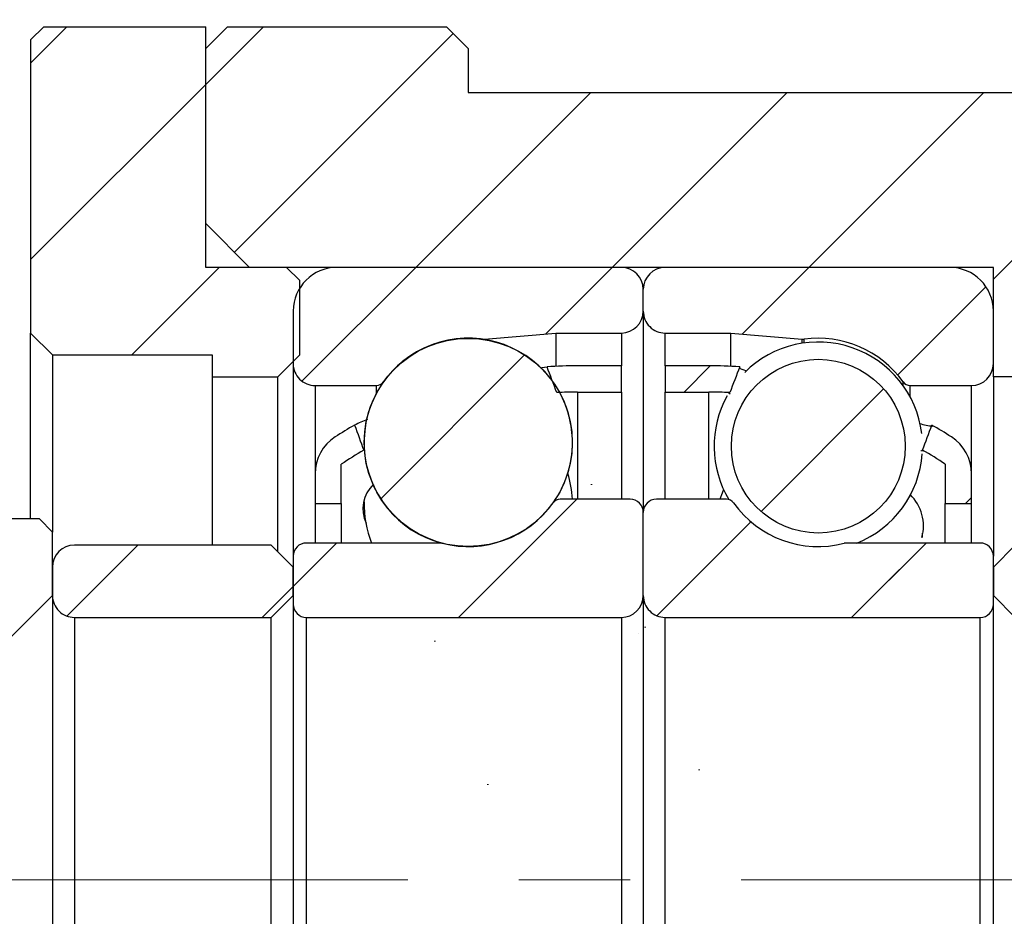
# Model space of a CAD drawing. Header units: millimetres. Extents: x 5 to 293, y 63 to 193.
# Tile 3 of 5: x 109 to 131, y 103 to 124. Entities that reach past the tile are written whole.
import ezdxf

# ---------------------------------------------------------------- set-up
doc = ezdxf.new("R2010")
doc.units = ezdxf.units.MM
doc.linetypes.add('CENTERX2', pattern=[20.319999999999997, 12.7, -2.54, 2.54, -2.54])
doc.layers.add('FORMAT', color=7, linetype='Continuous')
doc.styles.add('SLDTEXTSTYLE0', font='TXT', dxfattribs={"width": 0.75})
doc.dimstyles.new('SLDDIMSTYLE1', dxfattribs={"dimtxt": 3.5, "dimasz": 2.5, "dimexe": 0, "dimexo": 0.0625, "dimgap": 0.875, "dimtad": 1, "dimrnd": 1e-09, "dimzin": 12, "dimdsep": 46, "dimtxsty": 'SLDTEXTSTYLE0', "dimsah": 1, "dimcen": 0.09, "dimadec": 0, "dimazin": 3, "dimtfac": 1, "dimtofl": 0, "dimtmove": 0, "dimatfit": 3, "dimfxl": 0, "dimfrac": 2, "dimtolj": 1, "dimtzin": 12, "dimarcsym": 0})
doc.dimstyles.new('SLDDIMSTYLE4', dxfattribs={"dimtxt": 3.5, "dimasz": 2.5, "dimexe": 0, "dimexo": 0.0625, "dimgap": 0.875, "dimtad": 1, "dimdec": 1, "dimrnd": 1e-09, "dimzin": 12, "dimdsep": 46, "dimtxsty": 'SLDTEXTSTYLE0', "dimsah": 1, "dimcen": 0.09, "dimadec": 0, "dimazin": 3, "dimtfac": 1, "dimtdec": 1, "dimtmove": 0, "dimatfit": 0, "dimfxl": 0, "dimfrac": 2, "dimtolj": 1, "dimtzin": 12, "dimarcsym": 0})
pattern_1 = [(45, (0, 0), (-2.245064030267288, 2.245064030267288), [])]

# ---------------------------------------------------------------- blocks, each defined once
blk = doc.blocks.new('_D_6')
at = {"layer": 'FORMAT', "color": 7}
for p, q in [((101.4607831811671, 115.9611423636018), (101.4607831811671, 136.2539279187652)), ((109.0607831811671, 124.0611423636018), (109.0607831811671, 136.2539279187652)), ((101.4607831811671, 135.2539279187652), (95.96078318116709, 135.2539279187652)), ((101.4607831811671, 135.2539279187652), (109.0607831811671, 135.2539279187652)), ((109.0607831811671, 135.2539279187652), (114.5607831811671, 135.2539279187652))]:
    blk.add_line(p, q, dxfattribs=at)
for centre, start, end in [((106.9131378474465, 138.0320529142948), 153.434948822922, 206.5650511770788), ((102.265915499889, 138.0320529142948), 333.4349488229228, 26.56505117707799)]:
    blk.add_arc(centre, 6.2120763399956, start, end, dxfattribs=at)
for points in [[(101.4607831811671, 135.2539279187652), (98.96078318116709, 135.5039279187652), (98.96078318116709, 135.0039279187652)], [(109.0607831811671, 135.2539279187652), (111.5607831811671, 135.0039279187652), (111.5607831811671, 135.5039279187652)]]:
    blk.add_solid(points, dxfattribs=at)
at = {"layer": 'FORMAT', "color": 7, "insert": (101.3568878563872, 139.765664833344), "char_height": 3.5, "attachment_point": 1, "style": 'SLDTEXTSTYLE0'}
blk.add_mtext('7.6', dxfattribs=at)
blk = doc.blocks.new('_D_7')
at = {"layer": 'FORMAT', "color": 7}
for p, q in [((109.0607831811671, 124.0611423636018), (109.0607831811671, 136.2539279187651)), ((136.0607831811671, 121.8611423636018), (136.0607831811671, 136.2539279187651)), ((109.0607831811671, 135.2539279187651), (136.0607831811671, 135.2539279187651))]:
    blk.add_line(p, q, dxfattribs=at)
for points in [[(109.0607831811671, 135.2539279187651), (111.5607831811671, 135.0039279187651), (111.5607831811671, 135.5039279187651)], [(136.0607831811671, 135.2539279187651), (133.5607831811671, 135.5039279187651), (133.5607831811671, 135.0039279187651)]]:
    blk.add_solid(points, dxfattribs=at)
at = {"layer": 'FORMAT', "color": 7, "insert": (119.1370657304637, 139.765664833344), "char_height": 3.5, "attachment_point": 1, "style": 'SLDTEXTSTYLE0'}
blk.add_mtext('27', dxfattribs=at)
blk = doc.blocks.new('_D_8')
at = {"layer": 'FORMAT', "color": 7}
for p, q in [((109.0607831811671, 124.0611423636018), (109.0607831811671, 129.2041447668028)), ((119.0607831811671, 123.8611423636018), (119.0607831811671, 129.2041447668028)), ((109.0607831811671, 128.2041447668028), (119.0607831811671, 128.2041447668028))]:
    blk.add_line(p, q, dxfattribs=at)
for points in [[(109.0607831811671, 128.2041447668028), (111.5607831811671, 127.9541447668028), (111.5607831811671, 128.4541447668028)], [(119.0607831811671, 128.2041447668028), (116.5607831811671, 128.4541447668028), (116.5607831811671, 127.9541447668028)]]:
    blk.add_solid(points, dxfattribs=at)
at = {"layer": 'FORMAT', "color": 7, "insert": (111.1949049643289, 132.7158816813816), "char_height": 3.5, "attachment_point": 1, "style": 'SLDTEXTSTYLE0'}
blk.add_mtext('10', dxfattribs=at)
blk = doc.blocks.new('_D_9')
at = {"layer": 'FORMAT', "color": 7}
for p, q in [((119.0607831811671, 123.8611423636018), (119.0607831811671, 129.2041447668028)), ((136.0607831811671, 121.8611423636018), (136.0607831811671, 129.2041447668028)), ((119.0607831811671, 128.2041447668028), (136.0607831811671, 128.2041447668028))]:
    blk.add_line(p, q, dxfattribs=at)
for points in [[(119.0607831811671, 128.2041447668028), (121.5607831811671, 127.9541447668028), (121.5607831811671, 128.4541447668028)], [(136.0607831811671, 128.2041447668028), (133.5607831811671, 128.4541447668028), (133.5607831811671, 127.9541447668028)]]:
    blk.add_solid(points, dxfattribs=at)
at = {"layer": 'FORMAT', "color": 7, "insert": (125.1159957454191, 132.7158816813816), "char_height": 3.5, "attachment_point": 1, "style": 'SLDTEXTSTYLE0'}
blk.add_mtext('17', dxfattribs=at)
blk = doc.blocks.new('_D_12')
at = {"layer": 'FORMAT', "color": 7}
for p, q in [((131.7607831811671, 109.8611423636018), (145.4101499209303, 109.8611423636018)), ((144.4101499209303, 109.8611423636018), (144.4101499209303, 97.86114236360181)), ((131.7607831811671, 97.86114236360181), (145.4101499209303, 97.86114236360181))]:
    blk.add_line(p, q, dxfattribs=at)
for points in [[(144.4101499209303, 109.8611423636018), (144.1601499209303, 107.3611423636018), (144.6601499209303, 107.3611423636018)], [(144.4101499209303, 97.86114236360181), (144.6601499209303, 100.3611423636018), (144.1601499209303, 100.3611423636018)]]:
    blk.add_solid(points, dxfattribs=at)
at = {"layer": 'FORMAT', "color": 7, "char_height": 3.5, "attachment_point": 1, "rotation": 90.00000000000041, "style": 'SLDTEXTSTYLE0'}
for s, insert in [('12', (139.8449406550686, 102.9062336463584)), ('%%c', (139.8984128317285, 97.62779624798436))]:
    blk.add_mtext(s, dxfattribs=dict(at, insert=insert))

msp = doc.modelspace()

# ---------------------------------------------------------------- hatches: boundary and pattern name
at = {"layer": 'FORMAT', "linetype": 'Continuous', "lineweight": 18}
h = msp.add_hatch(dxfattribs=at)
h.set_pattern_fill('ANSI31', color=256, style=0)
h.set_pattern_definition(pattern_1)
h.paths.add_polyline_path([(115.2107831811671, 117.5611423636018), (114.9107831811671, 117.8611423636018), (113.0607831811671, 117.8611423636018), (113.0607831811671, 123.3611423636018), (109.3607831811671, 123.3611423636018), (109.0607831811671, 123.0611423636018), (109.0607831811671, 116.3611423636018), (109.5607831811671, 115.8611423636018), (113.2107831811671, 115.8611423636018), (113.2107831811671, 115.3611423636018), (114.7107831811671, 115.3611423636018), (115.2107831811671, 115.8611423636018)], flags=0)
h = msp.add_hatch(dxfattribs=at)
h.set_pattern_fill('ANSI31', color=256, style=0)
h.set_pattern_definition(pattern_1)
h.paths.add_polyline_path([(115.2107831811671, 117.5611423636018), (114.9107831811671, 117.8611423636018), (113.0607831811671, 117.8611423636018), (113.0607831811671, 123.3611423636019), (109.3607831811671, 123.3611423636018), (109.0607831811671, 123.0611423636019), (109.0607831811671, 116.3611423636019), (109.5607831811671, 115.8611423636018), (113.2107831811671, 115.8611423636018), (113.2107831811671, 115.3611423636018), (114.7107831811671, 115.3611423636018), (115.2107831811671, 115.8611423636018)], flags=0)
h = msp.add_hatch(dxfattribs=at)
h.set_pattern_fill('ANSI31', color=256, style=0)
h.set_pattern_definition(pattern_1)
h.paths.add_polyline_path([(113.0607831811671, 118.8611423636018), (114.0607831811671, 117.8611423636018), (131.0607831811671, 117.8611423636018), (131.0607831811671, 115.3611423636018), (132.0607831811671, 115.3611423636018), (132.0607831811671, 115.8611423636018), (135.5607831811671, 115.8611423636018), (136.0607831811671, 116.3611423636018), (136.0607831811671, 120.8611423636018), (135.0607831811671, 121.8611423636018), (119.0607831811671, 121.8611423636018), (119.0607831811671, 122.8611423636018), (118.5607831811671, 123.3611423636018), (113.5607831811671, 123.3611423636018), (113.0607831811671, 122.8611423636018)], flags=0)
h = msp.add_hatch(dxfattribs=at)
h.set_pattern_fill('ANSI31', color=256, style=0)
h.set_pattern_definition(pattern_1)
edge = h.paths.add_edge_path(flags=0)
edge.add_line((123.0607831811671, 116.8611423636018), (123.0607831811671, 117.3611423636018))
edge.add_arc((122.5607831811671, 117.3611423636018), 0.4999999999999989, 0, 89.99999999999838)
edge.add_line((122.5607831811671, 117.8611423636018), (116.0607831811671, 117.8611423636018))
edge.add_arc((116.0607831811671, 116.8611423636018), 0.9999999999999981, 90.00000000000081, 180)
edge.add_line((115.0607831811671, 116.8611423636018), (115.0607831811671, 115.6611423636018))
edge.add_arc((115.5607831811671, 115.6611423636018), 0.5000000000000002, 180, 270.0000000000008)
edge.add_line((115.5607831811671, 115.1611423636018), (116.9601043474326, 115.1611423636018))
edge.add_arc((116.9601043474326, 115.3611423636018), 0.1999999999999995, 270.0000000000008, 324.4710803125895)
edge.add_arc((119.0607831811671, 113.8611423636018), 2.38125, 82.10725288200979, 144.4710803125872, ccw=False)
edge.add_arc((119.4152382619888, 116.4179398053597), 0.2000000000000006, 262.1072528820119, 274.9999999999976)
edge.add_line((119.4326694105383, 116.2187008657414), (121.0607831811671, 116.3611423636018))
edge.add_line((121.0607831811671, 116.3611423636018), (122.5607831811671, 116.3611423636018))
edge.add_arc((122.5607831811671, 116.8611423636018), 0.5000000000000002, 270.0000000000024, 360.0000000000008)
h = msp.add_hatch(dxfattribs=at)
h.set_pattern_fill('ANSI31', color=256, style=0)
h.set_pattern_definition(pattern_1)
edge = h.paths.add_edge_path(flags=0)
edge.add_line((130.0607831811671, 117.8611423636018), (123.5607831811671, 117.8611423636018))
edge.add_arc((123.5607831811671, 117.3611423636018), 0.4999999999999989, 90, 180)
edge.add_line((123.0607831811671, 117.3611423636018), (123.0607831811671, 116.8611423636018))
edge.add_arc((123.5607831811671, 116.8611423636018), 0.5000000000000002, 180, 270.0000000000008)
edge.add_line((123.5607831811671, 116.3611423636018), (125.0607831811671, 116.3611423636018))
edge.add_line((125.0607831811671, 116.3611423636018), (126.6888969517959, 116.2187008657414))
edge.add_arc((126.7063281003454, 116.4179398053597), 0.2000000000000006, 265.000000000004, 277.8927471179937)
edge.add_arc((127.0607831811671, 113.8611423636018), 2.38125, 35.52891968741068, 97.89274711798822, ccw=False)
edge.add_arc((129.1614620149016, 115.3611423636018), 0.1999999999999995, 215.5289196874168, 270.0000000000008)
edge.add_line((129.1614620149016, 115.1611423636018), (130.5607831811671, 115.1611423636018))
edge.add_arc((130.5607831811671, 115.6611423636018), 0.5000000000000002, 270.0000000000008, 360.0000000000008)
edge.add_line((131.0607831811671, 115.6611423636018), (131.0607831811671, 116.8611423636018))
edge.add_arc((130.0607831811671, 116.8611423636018), 0.9999999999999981, 0, 90)
h = msp.add_hatch(dxfattribs=at)
h.set_pattern_fill('ANSI31', color=256, style=0)
h.set_pattern_definition(pattern_1)
edge = h.paths.add_edge_path(flags=0)
edge.add_arc((119.0607831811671, 113.8602563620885), 2.377526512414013, 0, 360)
h = msp.add_hatch(dxfattribs=at)
h.set_pattern_fill('ANSI31', color=256, style=0)
h.set_pattern_definition(pattern_1)
edge = h.paths.add_edge_path(flags=0)
edge.add_arc((127.0607831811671, 113.7744087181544), 1.985749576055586, 0, 360)
h = msp.add_hatch(dxfattribs=at)
h.set_pattern_fill('ANSI31', color=256, style=0)
h.set_pattern_definition(pattern_1)
edge = h.paths.add_edge_path(flags=0)
edge.add_arc((121.5607831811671, 105.3497787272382), 9.661363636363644, 89.9999999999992, 92.81611275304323, ccw=False)
edge.add_line((121.5607831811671, 115.0111423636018), (122.5607831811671, 115.0111423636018))
edge.add_line((122.5607831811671, 115.0111423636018), (122.5607831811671, 115.6111423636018))
edge.add_line((122.5607831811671, 115.6111423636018), (121.5607831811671, 115.6111423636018))
edge.add_arc((121.5607831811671, 105.3497787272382), 10.26136363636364, 90, 93.90053803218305)
edge.add_ellipse((122.7996299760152, 103.8611423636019), major_axis=(-25.37031970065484, 67.8161179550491), ratio=0.03211044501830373, start_angle=278.76433999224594, end_angle=279.26821364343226, ccw=False)
h = msp.add_hatch(dxfattribs=at)
h.set_pattern_fill('ANSI31', color=256, style=0)
h.set_pattern_definition(pattern_1)
edge = h.paths.add_edge_path(flags=0)
edge.add_line((123.5607831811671, 115.6111423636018), (123.5607831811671, 115.0111423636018))
edge.add_line((123.5607831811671, 115.0111423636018), (124.5607831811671, 115.0111423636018))
edge.add_arc((124.5607831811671, 105.3497787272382), 9.661363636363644, 87.15826236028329, 89.9999999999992, ccw=False)
edge.add_ellipse((123.321936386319, 103.8611423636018), major_axis=(23.76846383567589, 63.5290639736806), ratio=0.03427696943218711, start_angle=80.09923833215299, end_angle=80.63810515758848, ccw=False)
edge.add_arc((124.5607831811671, 105.3497787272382), 10.26136363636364, 86.0727311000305, 90)
edge.add_line((124.5607831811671, 115.6111423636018), (123.5607831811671, 115.6111423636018))
h = msp.add_hatch(dxfattribs=at)
h.set_pattern_fill('ANSI31', color=256, style=0)
h.set_pattern_definition(pattern_1)
edge = h.paths.add_edge_path(flags=0)
edge.add_line((108.5607831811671, 114.9611423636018), (108.2607831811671, 115.2611423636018))
edge.add_line((108.2607831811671, 115.2611423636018), (105.9901073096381, 115.2611423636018))
edge.add_line((105.9901076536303, 115.2611421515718), (105.760781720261, 114.9923351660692))
edge.add_line((105.7607831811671, 114.9923352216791), (105.7607831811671, 109.3611423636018))
edge.add_line((105.7607831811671, 109.3611423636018), (108.5607831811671, 109.3611423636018))
edge.add_line((108.5607831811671, 109.3611423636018), (109.5607831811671, 110.3611423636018))
edge.add_line((109.5607831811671, 110.3611423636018), (109.5607831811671, 111.8111423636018))
edge.add_line((109.5607831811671, 111.8111423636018), (109.2607831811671, 112.1111423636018))
edge.add_line((109.2607831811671, 112.1111423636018), (108.5607831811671, 112.1111423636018))
edge.add_line((108.5607831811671, 112.1111423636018), (108.5607831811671, 114.9611423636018))
h = msp.add_hatch(dxfattribs=at)
h.set_pattern_fill('ANSI31', color=256, style=0)
h.set_pattern_definition(pattern_1)
edge = h.paths.add_edge_path(flags=0)
edge.add_ellipse((122.7996299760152, 103.8611423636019), major_axis=(-25.37031970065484, 67.8161179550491), ratio=0.03211044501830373, start_angle=80.49601284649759, end_angle=80.98429432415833, ccw=False)
edge.add_arc((121.5607831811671, 105.3497787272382), 10.26136363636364, 119.7890016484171, 122.6752865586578)
edge.add_arc((116.5607831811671, 113.1454734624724), 0.9999999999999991, 122.6752865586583, 180)
edge.add_line((115.5607831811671, 113.1454734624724), (115.5607831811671, 112.4611423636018))
edge.add_line((115.5607831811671, 112.4611423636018), (116.1607831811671, 112.4611423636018))
edge.add_line((116.1607831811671, 112.4611423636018), (116.1607831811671, 113.3611423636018))
edge.add_arc((121.5607831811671, 105.3497787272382), 9.661363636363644, 120.38996437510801, 123.9816465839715, ccw=False)
h = msp.add_hatch(dxfattribs=at)
h.set_pattern_fill('ANSI31', color=256, style=0)
h.set_pattern_definition(pattern_1)
edge = h.paths.add_edge_path(flags=0)
edge.add_arc((129.5607831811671, 113.1454734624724), 0.9999999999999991, 0, 57.32471344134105)
edge.add_arc((124.5607831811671, 105.3497787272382), 10.26136363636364, 57.32471344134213, 60.23458730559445)
edge.add_ellipse((123.321936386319, 103.8611423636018), major_axis=(23.76846383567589, 63.5290639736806), ratio=0.03427696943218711, start_angle=279.63021823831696, end_angle=280.15244109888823, ccw=False)
edge.add_arc((124.5607831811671, 105.3497787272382), 9.661363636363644, 56.01835341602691, 59.632512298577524, ccw=False)
edge.add_line((129.9607831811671, 113.3611423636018), (129.9607831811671, 112.4611423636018))
edge.add_line((129.9607831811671, 112.4611423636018), (130.5607831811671, 112.4611423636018))
edge.add_line((130.5607831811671, 112.4611423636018), (130.5607831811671, 113.1454734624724))
h = msp.add_hatch(dxfattribs=at)
h.set_pattern_fill('ANSI31', color=256, style=0)
h.set_pattern_definition(pattern_1)
edge = h.paths.add_edge_path(flags=0)
edge.add_line((115.0607831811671, 111.2611423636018), (115.0607831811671, 110.1611423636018))
edge.add_arc((115.3607831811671, 110.1611423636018), 0.3000000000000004, 180, 270.0000000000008)
edge.add_line((115.3607831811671, 109.8611423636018), (122.5607831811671, 109.8611423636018))
edge.add_arc((122.5607831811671, 110.3611423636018), 0.5000000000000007, 270.0000000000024, 360.0000000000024)
edge.add_line((123.0607831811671, 110.3611423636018), (123.0607831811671, 112.2611423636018))
edge.add_arc((122.7607831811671, 112.2611423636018), 0.3000000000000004, 0, 90)
edge.add_line((122.7607831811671, 112.5611423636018), (121.1614620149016, 112.5611423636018))
edge.add_arc((121.1614620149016, 112.3611423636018), 0.2000000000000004, 90, 144.4710803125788)
edge.add_arc((119.0607831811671, 113.8611423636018), 2.38125, 255.5861465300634, 324.47108031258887, ccw=False)
edge.add_arc((118.4182479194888, 111.3611423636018), 0.1999999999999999, 75.58614653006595, 90)
edge.add_line((118.4182479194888, 111.5611423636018), (115.3607831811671, 111.5611423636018))
edge.add_arc((115.3607831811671, 111.2611423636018), 0.2999999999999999, 90, 179.9999999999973)
h = msp.add_hatch(dxfattribs=at)
h.set_pattern_fill('ANSI31', color=256, style=0)
h.set_pattern_definition(pattern_1)
edge = h.paths.add_edge_path(flags=0)
edge.add_line((123.5607831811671, 109.8611423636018), (130.7607831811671, 109.8611423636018))
edge.add_arc((130.7607831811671, 110.1611423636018), 0.3000000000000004, 270.0000000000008, 360.0000000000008)
edge.add_line((131.0607831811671, 110.1611423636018), (131.0607831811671, 111.2611423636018))
edge.add_arc((130.7607831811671, 111.2611423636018), 0.2999999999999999, 5.42814665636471e-12, 90)
edge.add_line((130.7607831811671, 111.5611423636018), (127.7033184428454, 111.5611423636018))
edge.add_arc((127.7033184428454, 111.3611423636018), 0.1999999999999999, 90, 104.4138534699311)
edge.add_arc((127.0607831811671, 113.8611423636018), 2.38125, 215.5289196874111, 284.4138534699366, ccw=False)
edge.add_arc((124.9601043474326, 112.3611423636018), 0.2000000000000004, 35.52891968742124, 90)
edge.add_line((124.9601043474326, 112.5611423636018), (123.3607831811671, 112.5611423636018))
edge.add_arc((123.3607831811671, 112.2611423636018), 0.3000000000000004, 90.00000000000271, 180)
edge.add_line((123.0607831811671, 112.2611423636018), (123.0607831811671, 110.3611423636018))
edge.add_arc((123.5607831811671, 110.3611423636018), 0.5000000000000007, 179.9999999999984, 270.0000000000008)
h = msp.add_hatch(dxfattribs=at)
h.set_pattern_fill('ANSI31', color=256, style=0)
h.set_pattern_definition(pattern_1)
edge = h.paths.add_edge_path(flags=0)
edge.add_line((114.5607831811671, 109.8611423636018), (115.0607831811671, 110.3611423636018))
edge.add_line((115.0607831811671, 110.3611423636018), (115.0607831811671, 111.0111423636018))
edge.add_line((115.0607831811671, 111.0111423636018), (114.5607831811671, 111.5111423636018))
edge.add_line((114.5607831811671, 111.5111423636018), (110.0607831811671, 111.5111423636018))
edge.add_arc((110.0607831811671, 111.0111423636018), 0.5, 90, 180)
edge.add_line((109.5607831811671, 111.0111423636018), (109.5607831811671, 110.3611423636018))
edge.add_arc((110.0607831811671, 110.3611423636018), 0.5, 180, 270.0000000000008)
edge.add_line((110.0607831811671, 109.8611423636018), (114.5607831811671, 109.8611423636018))
h = msp.add_hatch(dxfattribs=at)
h.set_pattern_fill('ANSI31', color=256, style=0)
h.set_pattern_definition(pattern_1)
edge = h.paths.add_edge_path(flags=0)
edge.add_line((131.0607831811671, 110.3611423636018), (131.5607831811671, 109.8611423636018))
edge.add_line((131.5607831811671, 109.8611423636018), (136.0607831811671, 109.8611423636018))
edge.add_arc((136.0607831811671, 110.3611423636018), 0.5, 270.0000000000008, 360.0000000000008)
edge.add_line((136.5607831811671, 110.3611423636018), (136.5607831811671, 111.0111423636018))
edge.add_arc((136.0607831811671, 111.0111423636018), 0.5, 0, 90)
edge.add_line((136.0607831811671, 111.5111423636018), (131.5607831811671, 111.5111423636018))
edge.add_line((131.5607831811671, 111.5111423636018), (131.0607831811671, 111.0111423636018))
edge.add_line((131.0607831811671, 111.0111423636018), (131.0607831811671, 110.3611423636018))

# ---------------------------------------------------------------- linework, layer by layer
at = {"color": 7, "linetype": 'Continuous', "lineweight": 25}
for p, q in [((109.0607831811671, 123.0611423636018), (109.3607831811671, 123.3611423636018)), ((109.3607831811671, 123.3611423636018), (113.0607831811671, 123.3611423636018)), ((113.0607831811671, 117.8611423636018), (113.0607831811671, 123.3611423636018)), ((113.0607831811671, 122.8611423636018), (113.5607831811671, 123.3611423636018)), ((113.5607831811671, 123.3611423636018), (118.5607831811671, 123.3611423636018)), ((118.5607831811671, 123.3611423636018), (119.0607831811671, 122.8611423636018)), ((109.0607831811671, 123.0611423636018), (109.0607831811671, 116.3611423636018)), ((113.0607831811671, 118.8611423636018), (113.0607831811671, 122.8611423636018)), ((119.0607831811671, 122.8611423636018), (119.0607831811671, 121.8611423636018)), ((119.0607831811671, 121.8611423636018), (135.0607831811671, 121.8611423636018)), ((114.0607831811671, 117.8611423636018), (113.0607831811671, 118.8611423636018)), ((114.9107831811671, 117.8611423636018), (113.0607831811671, 117.8611423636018)), ((131.0607831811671, 117.8611423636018), (114.0607831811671, 117.8611423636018)), ((114.9107831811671, 117.8611423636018), (115.2107831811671, 117.5611423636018)), ((122.5607831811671, 117.8611423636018), (116.0607831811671, 117.8611423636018)), ((130.0607831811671, 117.8611423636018), (123.5607831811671, 117.8611423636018)), ((131.0607831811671, 115.3611423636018), (131.0607831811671, 117.8611423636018)), ((115.2107831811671, 115.8611423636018), (115.2107831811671, 117.5611423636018)), ((123.0607831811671, 116.8611423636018), (123.0607831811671, 117.3611423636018)), ((115.0607831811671, 116.8611423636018), (115.0607831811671, 115.6611423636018)), ((123.0607831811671, 116.8611423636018), (123.0607831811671, 112.2611423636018)), ((131.0607831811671, 115.6611423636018), (131.0607831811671, 116.8611423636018)), ((109.5607831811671, 115.8611423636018), (109.0607831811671, 116.3611423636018)), ((109.0607831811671, 112.1111423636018), (109.0607831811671, 116.3611423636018)), ((119.4326694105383, 116.2187008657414), (121.0607831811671, 116.3611423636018)), ((121.0607831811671, 116.3611423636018), (121.0607831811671, 115.5989535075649)), ((121.0607831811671, 116.3611423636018), (122.5607831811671, 116.3611423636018)), ((123.5607831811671, 116.3611423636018), (125.0607831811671, 116.3611423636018)), ((125.0607831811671, 116.3611423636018), (126.6888969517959, 116.2187008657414)), ((125.0607831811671, 115.5989535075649), (125.0607831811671, 116.3611423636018)), ((109.5607831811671, 115.8611423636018), (113.2107831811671, 115.8611423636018)), ((109.5607831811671, 115.8611423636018), (109.5607831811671, 111.8111423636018)), ((113.2107831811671, 115.8611423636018), (113.2107831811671, 115.3611423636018)), ((115.2107831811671, 115.8611423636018), (114.7107831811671, 115.3611423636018)), ((115.0607831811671, 115.6611423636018), (115.0607831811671, 111.2611423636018)), ((122.5607831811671, 115.6111423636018), (121.5607831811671, 115.6111423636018)), ((122.5607831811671, 115.0111423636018), (122.5607831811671, 115.6111423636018)), ((124.5607831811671, 115.6111423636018), (123.5607831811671, 115.6111423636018)), ((123.5607831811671, 115.6111423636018), (123.5607831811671, 115.0111423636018)), ((113.2107831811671, 115.3611423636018), (114.7107831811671, 115.3611423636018)), ((113.2107831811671, 115.3611423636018), (113.2107831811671, 111.5111423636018)), ((114.7107831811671, 111.3611423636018), (114.7107831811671, 115.3611423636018)), ((132.0607831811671, 115.3611423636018), (131.0607831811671, 115.3611423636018)), ((131.0607831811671, 115.3611423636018), (131.0607831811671, 111.2611423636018)), ((115.5607831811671, 115.1611423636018), (116.9601043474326, 115.1611423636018)), ((121.5607831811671, 115.0111423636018), (122.5607831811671, 115.0111423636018)), ((122.5607831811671, 115.0111423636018), (122.5607831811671, 112.5611423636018)), ((123.5607831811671, 115.0111423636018), (124.5607831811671, 115.0111423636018)), ((123.5607831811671, 112.5611423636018), (123.5607831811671, 115.0111423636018)), ((125.0493793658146, 114.9651487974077), (125.0057639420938, 114.9906531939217)), ((125.0128197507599, 114.9924394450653), (125.0397679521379, 114.9992616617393)), ((129.1614620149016, 115.1611423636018), (130.5607831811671, 115.1611423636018)), ((116.6899363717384, 113.6921280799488), (116.6732666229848, 113.6836931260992)), ((116.1607831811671, 112.4611423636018), (116.1607831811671, 113.3611423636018)), ((129.9607831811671, 113.3611423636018), (129.9607831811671, 112.4611423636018)), ((115.5607831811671, 113.1454734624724), (115.5607831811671, 112.4611423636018)), ((130.5607831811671, 112.4611423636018), (130.5607831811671, 113.1454734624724)), ((122.7607831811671, 112.5611423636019), (121.1614620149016, 112.5611423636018)), ((124.9601043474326, 112.5611423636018), (123.3607831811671, 112.5611423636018)), ((115.5607831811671, 112.4611423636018), (115.5607831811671, 111.5611423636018)), ((115.5607831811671, 112.4611423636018), (116.1607831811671, 112.4611423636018)), ((116.1607831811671, 112.4611423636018), (116.1607831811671, 111.5611423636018)), ((129.9607831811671, 111.5611423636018), (129.9607831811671, 112.4611423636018)), ((129.9607831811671, 112.4611423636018), (130.5607831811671, 112.4611423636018)), ((130.5607831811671, 111.5611423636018), (130.5607831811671, 112.4611423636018)), ((109.2607831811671, 112.1111423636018), (108.5607831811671, 112.1111423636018)), ((109.2607831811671, 112.1111423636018), (109.5607831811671, 111.8111423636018)), ((123.0607831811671, 110.3611423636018), (123.0607831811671, 112.2611423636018)), ((109.5607831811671, 110.3611423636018), (109.5607831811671, 111.8111423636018)), ((129.4397182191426, 111.6842029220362), (129.4420331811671, 111.789177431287)), ((114.5607831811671, 111.5111423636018), (110.0607831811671, 111.5111423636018)), ((114.5607831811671, 111.5111423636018), (115.0607831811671, 111.0111423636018)), ((118.4182479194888, 111.5611423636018), (115.3607831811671, 111.5611423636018)), ((130.7607831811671, 111.5611423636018), (127.7033184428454, 111.5611423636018)), ((131.0607831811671, 111.0111423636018), (131.5607831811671, 111.5111423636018)), ((115.0607831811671, 111.2611423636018), (115.0607831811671, 110.1611423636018)), ((131.0607831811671, 110.1611423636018), (131.0607831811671, 111.2611423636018)), ((109.5607831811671, 111.0111423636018), (109.5607831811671, 110.3611423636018)), ((115.0607831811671, 110.3611423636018), (115.0607831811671, 111.0111423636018)), ((131.0607831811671, 111.0111423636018), (131.0607831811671, 110.3611423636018)), ((109.5607831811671, 110.3611423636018), (108.5607831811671, 109.3611423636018)), ((109.5607831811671, 110.3611423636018), (109.5607831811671, 97.36114236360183)), ((115.0607831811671, 110.3611423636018), (114.5607831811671, 109.8611423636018)), ((123.0607831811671, 110.3611423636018), (123.0607831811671, 97.3611423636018)), ((131.5607831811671, 109.8611423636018), (131.0607831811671, 110.3611423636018)), ((115.0607831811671, 110.1611423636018), (115.0607831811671, 97.56114236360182)), ((131.0607831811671, 97.56114236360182), (131.0607831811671, 110.1611423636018)), ((110.0607831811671, 109.8611423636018), (114.5607831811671, 109.8611423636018)), ((110.0607831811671, 109.8611423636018), (110.0607831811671, 97.86114236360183)), ((114.5607831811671, 97.86114236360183), (114.5607831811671, 109.8611423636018)), ((115.3607831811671, 109.8611423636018), (115.3607831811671, 97.86114236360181)), ((115.3607831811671, 109.8611423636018), (122.5607831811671, 109.8611423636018)), ((122.5607831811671, 109.8611423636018), (122.5607831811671, 97.86114236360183)), ((123.5607831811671, 109.8611423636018), (130.7607831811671, 109.8611423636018)), ((123.5607831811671, 97.86114236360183), (123.5607831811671, 109.8611423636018)), ((130.7607831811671, 97.86114236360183), (130.7607831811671, 109.8611423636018))]:
    msp.add_line(p, q, dxfattribs=at)
at = {"color": 8, "linetype": 'Continuous', "lineweight": 25}
for p, q in [((122.5607831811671, 116.3611423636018), (122.5607831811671, 115.6111423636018)), ((123.5607831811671, 115.6111423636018), (123.5607831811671, 116.3611423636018)), ((119.3877744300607, 116.2198344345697), (119.3877744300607, 116.2189484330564)), ((119.4326694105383, 116.2187008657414), (119.4326694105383, 116.2122878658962)), ((126.6888969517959, 116.1264402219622), (126.6888969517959, 116.2187008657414)), ((126.7337919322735, 116.1331007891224), (126.7337919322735, 116.2198344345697)), ((117.1228688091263, 115.2449196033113), (117.1228688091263, 115.2440336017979)), ((128.9986975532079, 115.1581859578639), (128.9986975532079, 115.2449196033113)), ((115.5607831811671, 115.1611423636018), (115.5607831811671, 113.1454734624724)), ((116.9601043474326, 115.1611423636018), (116.9601043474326, 114.9816394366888)), ((121.5607831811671, 115.0111423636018), (121.5607831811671, 112.5611423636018)), ((124.5607831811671, 112.5611423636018), (124.5607831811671, 115.0111423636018)), ((129.1614620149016, 114.8957917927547), (129.1614620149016, 115.1611423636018)), ((130.5607831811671, 113.1454734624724), (130.5607831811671, 115.1611423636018))]:
    msp.add_line(p, q, dxfattribs=at)
at = {"color": 7, "linetype": 'Continuous', "lineweight": 25, "flags": 128}
for points in [[(120.7131200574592, 115.5641715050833), (120.7410255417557, 115.5697809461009), (120.8627574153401, 115.5873733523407)], [(125.2536210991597, 115.5608791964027), (125.3332166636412, 115.5264761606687), (125.4206679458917, 115.4948320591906)], [(129.4654269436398, 113.6592058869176), (129.4080702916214, 113.6646988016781), (129.4060885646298, 113.6651403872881)], [(129.4450300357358, 113.6856098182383), (129.4696540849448, 113.667598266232), (129.4676792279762, 113.6636774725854)], [(124.8962819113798, 112.7817930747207), (124.8607950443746, 112.7004423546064), (124.8081354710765, 112.5611423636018)]]:
    msp.add_lwpolyline(points, dxfattribs=at)
at = {"color": 7, "linetype": 'Continuous', "lineweight": 25}
for centre, radius in [((119.0607831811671, 113.8602563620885), 2.377526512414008), ((127.0607831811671, 113.7744087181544), 1.985749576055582)]:
    msp.add_circle(centre, radius, dxfattribs=at)
for centre, radius, start, end in [((116.0607831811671, 116.8611423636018), 1, 90.00000000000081, 180), ((122.5607831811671, 117.3611423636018), 0.5000000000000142, 0, 89.99999999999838), ((123.5607831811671, 117.3611423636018), 0.5, 90, 179.9999999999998), ((130.0607831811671, 116.8611423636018), 1, 8.142219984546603e-13, 90), ((122.5607831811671, 116.8611423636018), 0.5000000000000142, 270.0000000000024, 0), ((123.5607831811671, 116.8611423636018), 0.5, 179.9999999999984, 270.0000000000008), ((119.0607831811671, 113.8602563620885), 2.381250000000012, 38.1682407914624, 255.1534779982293), ((119.0607831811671, 113.8611423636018), 2.381249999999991, 82.10725288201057, 144.4710803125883), ((119.4152382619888, 116.4179398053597), 0.2000000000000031, 262.1072528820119, 274.9999999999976), ((127.0607831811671, 113.7744087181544), 2.381250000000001, 7.079940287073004, 134.8734695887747), ((126.7063281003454, 116.4179398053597), 0.200000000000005, 265.000000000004, 277.8927471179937), ((127.0607831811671, 113.8611423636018), 2.381250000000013, 35.52891968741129, 97.89274711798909), ((115.5607831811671, 115.6611423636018), 0.5, 179.9999999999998, 270.0000000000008), ((130.5607831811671, 115.6611423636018), 0.5, 270.0000000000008, 0), ((121.5607831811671, 105.3497787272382), 10.26136363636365, 90, 93.90053803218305), ((124.5607831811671, 105.3497787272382), 10.26136363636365, 86.0727311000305, 90), ((116.9601043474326, 115.3611423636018), 0.200000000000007, 270.0000000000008, 324.4710803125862), ((129.1614620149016, 115.3611423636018), 0.2000000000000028, 215.5289196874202, 270.0000000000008), ((121.5607831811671, 105.3497787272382), 9.661363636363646, 90, 92.81611275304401), ((119.0607831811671, 113.8602563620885), 2.381250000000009, 1.709652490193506e-13, 28.64103789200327), ((124.5607831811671, 105.3497787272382), 9.661363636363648, 87.15826236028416, 90), ((127.0607831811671, 113.7744087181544), 2.381250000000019, 151.1213893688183, 210.8595511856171), ((117.6716787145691, 111.8725625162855), 2.671753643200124, 110.054340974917, 116.9005437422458), ((121.5607831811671, 105.3497787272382), 10.26136363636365, 119.7890016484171, 122.6752865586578), ((129.7060406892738, 115.1726981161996), 0.9385151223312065, 249.3251625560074, 268.2717994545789), ((124.5607831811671, 105.3497787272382), 10.26136363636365, 57.32471344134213, 60.23458730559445), ((116.5607831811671, 113.1454734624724), 1, 122.6752865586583, 179.9999999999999), ((119.0607831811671, 113.8602563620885), 2.381250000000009, 324.8185283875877, 1.709652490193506e-13), ((129.5607831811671, 113.1454734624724), 1, 0, 57.32471344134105), ((121.5607831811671, 105.3497787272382), 9.661363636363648, 120.3899643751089, 123.9816465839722), ((124.5607831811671, 105.3497787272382), 9.661363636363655, 56.01835341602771, 59.63251229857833), ((127.0607831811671, 113.7744087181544), 2.381250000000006, 291.6498750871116, 355.8658771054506), ((119.0607831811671, 112.4540722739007), 2.381249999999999, 2.577105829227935, 17.17323375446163), ((117.4325441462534, 112.3420751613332), 0.7776649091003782, 133.8786024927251, 204.6838087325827), ((119.0607831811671, 112.4540722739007), 2.381250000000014, 178.7620235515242, 202.0233047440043), ((121.1614620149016, 112.3611423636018), 0.2000000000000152, 90, 144.4710803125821), ((122.7607831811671, 112.2611423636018), 0.3000000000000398, 6.785183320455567e-13, 90), ((123.3607831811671, 112.2611423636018), 0.3000000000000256, 90.00000000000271, 179.9999999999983), ((124.9601043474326, 112.3611423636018), 0.2000000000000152, 35.52891968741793, 90), ((128.4532116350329, 111.948633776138), 1.010167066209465, 344.9624167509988, 45.48290625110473), ((119.0607831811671, 113.8611423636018), 2.381249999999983, 255.5861465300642, 324.4710803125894), ((127.0607831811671, 113.8611423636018), 2.381249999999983, 215.5289196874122, 284.4138534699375), ((110.0607831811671, 111.0111423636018), 0.5, 90, 180), ((115.3607831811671, 111.2611423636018), 0.2999999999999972, 90, 179.9999999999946), ((118.4182479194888, 111.3611423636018), 0.2000000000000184, 75.58614653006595, 90), ((127.7033184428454, 111.3611423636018), 0.2000000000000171, 90, 104.4138534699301), ((130.7607831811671, 111.2611423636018), 0.2999999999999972, 5.42814665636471e-12, 90), ((110.0607831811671, 110.3611423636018), 0.5, 179.9999999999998, 270.0000000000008), ((122.5607831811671, 110.3611423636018), 0.5000000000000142, 270.0000000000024, 1.641116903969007e-12), ((123.5607831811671, 110.3611423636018), 0.5, 179.9999999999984, 270.0000000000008), ((115.3607831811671, 110.1611423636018), 0.2999999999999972, 179.9999999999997, 270.0000000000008), ((130.7607831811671, 110.1611423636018), 0.2999999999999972, 270.0000000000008, 0)]:
    msp.add_arc(centre, radius, start, end, dxfattribs=at)
for centre, major_axis, ratio, start_param, end_param in [((122.7996299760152, 103.8611423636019), (-25.37031970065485, 67.8161179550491), 0.03211044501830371, 4.865355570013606, 4.874149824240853), ((123.321936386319, 103.8611423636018), (23.76846383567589, 63.52906397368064), 0.03427696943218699, 1.397995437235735, 1.407400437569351), ((122.7996299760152, 103.8611423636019), (-25.37031970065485, 67.8161179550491), 0.03211044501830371, 1.404920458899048, 1.413442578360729), ((123.321936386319, 103.8611423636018), (23.76846383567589, 63.52906397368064), 0.03427696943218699, 4.880467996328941, 4.889582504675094)]:
    msp.add_ellipse(centre, major_axis=major_axis, ratio=ratio, start_param=start_param, end_param=end_param, dxfattribs=at)
at = {"layer": 'FORMAT', "color": 7, "linetype": 'CENTERX2', "lineweight": 18}
msp.add_line((138.0006579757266, 103.8611423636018), (100.6000002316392, 103.8611423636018), dxfattribs=at)

# ---------------------------------------------------------------- dimensions: what is measured, and where the dimension line sits
at = {"layer": 'FORMAT', "color": 7}
dim = msp.add_linear_dim(base=(109.0607831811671, 135.2539279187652), p1=(101.4607831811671, 114.9611423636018), p2=(109.0607831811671, 123.0611423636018), text='(<>)', dimstyle='SLDDIMSTYLE4', dxfattribs=at)
dim.commit()
dim.dimension.update_dxf_attribs({"geometry": '_D_6', "text_midpoint": (104.5895267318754, 135.2539279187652), "dimtype": 160})
for base, p1, p2, picture, middle in [((136.0607831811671, 135.2539279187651), (109.0607831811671, 123.0611423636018), (136.0607831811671, 120.8611423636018), '_D_7', (121.7231769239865, 135.2539279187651)), ((119.0607831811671, 128.2041447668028), (109.0607831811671, 123.0611423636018), (119.0607831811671, 122.8611423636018), '_D_8', (113.7810161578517, 128.2041447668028)), ((136.0607831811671, 128.2041447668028), (119.0607831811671, 122.8611423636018), (136.0607831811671, 120.8611423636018), '_D_9', (127.7021069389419, 128.2041447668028))]:
    dim = msp.add_linear_dim(base=base, p1=p1, p2=p2, dimstyle='SLDDIMSTYLE1', dxfattribs=at)
    dim.commit()
    dim.dimension.update_dxf_attribs({"geometry": picture, "text_midpoint": middle, "dimtype": 160})
dim = msp.add_linear_dim(base=(144.4101499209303, 97.86114236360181), p1=(130.7607831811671, 109.8611423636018), p2=(130.7607831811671, 97.86114236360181), angle=90.0000000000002, text='%%c<>', dimstyle='SLDDIMSTYLE1', dxfattribs=at)
dim.commit()
dim.dimension.update_dxf_attribs({"geometry": '_D_12', "text_midpoint": (144.4101499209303, 102.8531263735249), "dimtype": 160})

doc.saveas('drawing.dxf')
